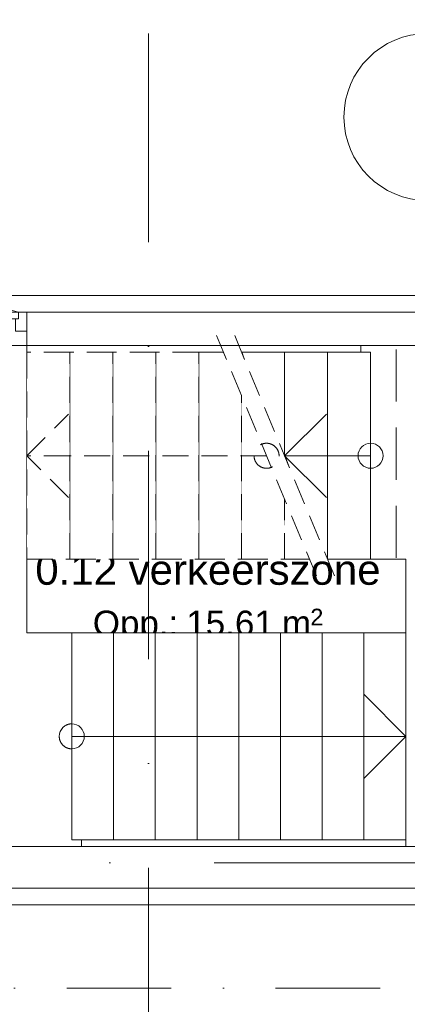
# Model space of a CAD drawing. Header units: millimetres. Extents: x -54205 to 99702, y -35458 to 70878.
# Tile 79 of 226: x 13628 to 15950, y 12049 to 17949. Entities that reach past the tile are written whole.
import ezdxf
from ezdxf.enums import TextEntityAlignment as Align

# ---------------------------------------------------------------- set-up
doc = ezdxf.new("R2010")
doc.units = ezdxf.units.MM
doc.header["$MEASUREMENT"] = 0
for name, pattern in [('streep-punt', [2500, 1250, -625, 0, -625]), ('streep-punt fijn', [1251.000023, 626.000023, -312.5, 0, -312.5]), ('streeplijn', [468.700004, 312.5, -156.200004]), ('streeplijn fijn', [234.119993, 155.999994, -78.119999]), ('Wipeout_Contour', [1000, 0, -1000])]:
    doc.linetypes.add(name, pattern=pattern)
for name, color, linetype in [('21_1 C Buitenwanden', 7, 'Continuous'), ('22 C Binnenwanden', 7, 'Continuous'), ('22 C Binnenwanden Deuren', 7, 'Continuous'), ('23 Vloeren', 7, 'Continuous'), ('24 Trappen', 7, 'Continuous'), ('24 Trappen Afdek-arcering', 7, 'Continuous'), ('Maatvoering 1_ 100', 7, 'Continuous'), ('Maatvoering 1_ 100 2D arcering', 7, 'Continuous'), ('Markers - doorsneden', 7, 'Continuous'), ('New_65 WBDBO', 7, 'Continuous'), ('New_Maatvoering 1_ 100', 7, 'Continuous'), ('New_Maatvoering 1_ 100 2D arcering', 7, 'Continuous'), ('New_Ruimtefuncties', 7, 'Continuous'), ('New_Ruimtefuncties Zone omranding', 7, 'Continuous'), ('New_Ruimtefuncties Zone tekst', 7, 'Continuous'), ('Stramien', 7, 'Continuous')]:
    doc.layers.add(name, color=color, linetype=linetype)
doc.styles.add('GENERATED_STYLE_1', font='arial.ttf')
doc.styles.add('GENERATED_STYLE_2', font='arial.ttf')
doc.linetypes.add('BRA - WBDBO  60', pattern='A,0,[1,DO.110 Begane grond1.Shx,S=27.777778,R=0,X=0,Y=-1.22125e-15],-3500,0', length=3500)
doc.dimstyles.new('GENERATED_STYLE__2', dxfattribs={"dimtxt": 250, "dimasz": 142.5, "dimexe": 0.18, "dimexo": 0.0625, "dimgap": 0, "dimtad": 1, "dimtih": 1, "dimtoh": 1, "dimdec": 0, "dimzin": 0, "dimdsep": 46, "dimtxsty": 'GENERATED_STYLE_2', "dimblk": 'ARROWHEAD_11', "dimblk1": 'ARROWHEAD_11', "dimblk2": 'ARROWHEAD_11', "dimcen": 0.09, "dimse1": 1, "dimse2": 1, "dimclrd": 1, "dimclre": 1, "dimclrt": 2, "dimadec": 1, "dimazin": 0, "dimtfac": 1, "dimtdec": 4, "dimtmove": 0, "dimatfit": 3, "dimfxl": 1, "dimtolj": 1, "dimtzin": 0, "dimarcsym": 0})
doc.dimstyles.new('GENERATED_STYLE__5', dxfattribs={"dimtxt": 250, "dimasz": 142.5, "dimexe": 0.18, "dimexo": 0.0625, "dimgap": 0, "dimtad": 1, "dimdec": 0, "dimzin": 0, "dimdsep": 46, "dimtxsty": 'GENERATED_STYLE_2', "dimblk": 'ARROWHEAD_11', "dimblk1": 'ARROWHEAD_11', "dimblk2": 'ARROWHEAD_11', "dimcen": 0.09, "dimse1": 1, "dimse2": 1, "dimclrd": 1, "dimclre": 1, "dimclrt": 2, "dimadec": 1, "dimazin": 0, "dimtfac": 1, "dimtdec": 4, "dimtmove": 0, "dimatfit": 3, "dimfxl": 1, "dimtolj": 1, "dimtzin": 0, "dimarcsym": 0})
doc.dimstyles.new('GENERATED_STYLE__6', dxfattribs={"dimtxt": 179.999995, "dimasz": 142.5, "dimexe": 0.18, "dimexo": 0.0625, "dimgap": 0, "dimtad": 1, "dimdec": 0, "dimzin": 0, "dimdsep": 46, "dimtxsty": 'GENERATED_STYLE_1', "dimblk": 'ARROWHEAD_11', "dimblk1": 'ARROWHEAD_11', "dimblk2": 'ARROWHEAD_11', "dimcen": 0.09, "dimse1": 1, "dimse2": 1, "dimclrd": 1, "dimclre": 1, "dimclrt": 2, "dimadec": 1, "dimazin": 0, "dimtfac": 1, "dimtdec": 4, "dimtmove": 0, "dimatfit": 3, "dimfxl": 1, "dimtolj": 1, "dimtzin": 0, "dimarcsym": 0})
doc.dimstyles.new('GENERATED_STYLE__8', dxfattribs={"dimtxt": 179.999995, "dimasz": 142.5, "dimexe": 0.18, "dimexo": 0.0625, "dimgap": 0, "dimtad": 1, "dimdec": 0, "dimzin": 0, "dimdsep": 46, "dimtxsty": 'GENERATED_STYLE_1', "dimblk": 'ARROWHEAD_11', "dimblk1": 'ARROWHEAD_11', "dimblk2": 'ARROWHEAD_11', "dimcen": 0.09, "dimse1": 1, "dimse2": 1, "dimclrd": 1, "dimclre": 1, "dimclrt": 2, "dimadec": 1, "dimazin": 0, "dimtfac": 1, "dimtdec": 4, "dimtmove": 2, "dimatfit": 3, "dimfxl": 1, "dimtolj": 1, "dimtzin": 0, "dimarcsym": 0})

# ---------------------------------------------------------------- blocks, each defined once
blk = doc.blocks.new('Slab_3_1', base_point=(-770.1, 20015.8))
at = {"layer": '23 Vloeren', "color": 255, "linetype": 'streeplijn', "lineweight": 0, "flags": 128}
blk.add_lwpolyline([(12155.5, 15995.9), (15882.4, 15995.9), (15882.4, 14714.9), (15940.5, 14714.9), (15940.5, 12994.6), (12155.5, 12994.6)], close=True, dxfattribs=at)
blk = doc.blocks.new('verkeerszone_0.12_30_1', base_point=(14755.5, 14495.3))
at = {"layer": 'New_Ruimtefuncties Zone tekst', "color": 2, "lineweight": 0}
for tag, height, style, p in [('DUMMY_941', 180, 'GENERATED_STYLE_2', (15819.1, 14784)), ('perimeterCode', 150, 'GENERATED_STYLE_1', (14065.6, 14407.9)), ('ROOM_AREA', 150, 'GENERATED_STYLE_1', (14625.9, 14407.9)), ('DUMMY_942', 150, 'GENERATED_STYLE_1', (15140.6, 14407.9)), ('DUMMY_943', 100, 'GENERATED_STYLE_1', (15369.2, 14419.4))]:
    blk.add_attdef(tag, text='', height=height, dxfattribs=dict(at, style=style)).set_placement(p, align=Align.TOP_LEFT)
at = {"layer": 'New_Ruimtefuncties Zone tekst', "color": 2, "lineweight": 0, "style": 'GENERATED_STYLE_2'}
blk.add_attdef('ROOM_NUMBER', text='', height=180, dxfattribs=at).set_placement((14755.5, 14742.9), align=Align.TOP_CENTER)
blk = doc.blocks.new('Slab_7_1', base_point=(15940.5, 12994.6))
at = {"layer": '23 Vloeren', "color": 1, "linetype": 'Continuous', "lineweight": 0, "flags": 128}
blk.add_lwpolyline([(15940.5, 12994.6), (17355.5, 12994.6), (17355.5, 15995.9), (15671.7, 15995.9), (15671.7, 14715.9), (15940.5, 14715.9)], close=True, dxfattribs=at)
blk = doc.blocks.new('Slab_8_1', base_point=(12155.5, 12994.6))
at = {"layer": '23 Vloeren', "color": 1, "linetype": 'Continuous', "lineweight": 0, "flags": 128}
blk.add_lwpolyline([(12155.5, 12994.6), (13997.7, 12994.6), (13997.7, 14274.6), (13670.5, 14274.6), (13670.5, 15995.9), (12155.5, 15995.9)], close=True, dxfattribs=at)
blk = doc.blocks.new('Stair_7_1')
at = {"color": 254, "linetype": 'Wipeout_Contour', "lineweight": 0, "ltscale": 87524.623732}
blk.add_wipeout([(15472.3, 15955.9), (15472.3, 14715.9), (15729.7, 14715.9), (15729.7, 15955.9)], dxfattribs=at).dxf.layer = '24 Trappen Afdek-arcering'
at = {"layer": '24 Trappen', "color": 1, "linetype": 'Continuous', "lineweight": 0}
for p, q in [((15729.7, 15955.9), (15472.3, 15955.9)), ((15472.3, 14715.9), (15729.7, 14715.9))]:
    blk.add_line(p, q, dxfattribs=at)
at = {"layer": '24 Trappen', "color": 9, "linetype": 'Continuous', "lineweight": 0}
for p, q in [((15472.3, 15955.9), (15472.3, 14715.9)), ((15729.7, 14715.9), (15729.7, 15955.9))]:
    blk.add_line(p, q, dxfattribs=at)
for start, end in [(0, 180), (180, 0)]:
    blk.add_arc((15729.7, 15335.9), 75, start, end, dxfattribs=at)
at = {"color": 254, "linetype": 'Wipeout_Contour', "lineweight": 0, "ltscale": 87229.248651}
blk.add_wipeout([(15214.9, 15955.9), (15214.9, 15335.9), (15472.3, 14715.9), (15472.3, 15955.9)], dxfattribs=at).dxf.layer = '24 Trappen Afdek-arcering'
at = {"layer": '24 Trappen', "color": 1, "linetype": 'Continuous', "lineweight": 0}
blk.add_line((15472.3, 15955.9), (15214.9, 15955.9), dxfattribs=at)
at = {"layer": '24 Trappen', "color": 9, "linetype": 'Continuous', "lineweight": 0}
for p, q in [((15214.9, 15955.9), (15214.9, 15335.9)), ((15472.3, 14715.9), (15472.3, 15955.9)), ((15729.7, 15335.9), (15472.3, 15335.9))]:
    blk.add_line(p, q, dxfattribs=at)
at = {"color": 254, "linetype": 'Wipeout_Contour', "lineweight": 0, "ltscale": 63860.404245}
blk.add_wipeout([(15364, 14715.9), (15214.9, 15075.1), (15214.9, 14715.9)], dxfattribs=at).dxf.layer = '24 Trappen Afdek-arcering'
at = {"layer": '24 Trappen', "color": 9, "linetype": 'streeplijn fijn', "lineweight": 0}
for p, q in [((15214.9, 15075.1), (15214.9, 14715.9)), ((15214.9, 14715.9), (15364, 14715.9))]:
    blk.add_line(p, q, dxfattribs=at)
at = {"color": 254, "linetype": 'Wipeout_Contour', "lineweight": 0, "ltscale": 65520.67793}
blk.add_wipeout([(14957.5, 15955.9), (15214.9, 15335.9), (15214.9, 15955.9)], dxfattribs=at).dxf.layer = '24 Trappen Afdek-arcering'
at = {"layer": '24 Trappen', "color": 1, "linetype": 'Continuous', "lineweight": 0}
blk.add_line((15214.9, 15955.9), (14957.5, 15955.9), dxfattribs=at)
at = {"layer": '24 Trappen', "color": 9, "linetype": 'Continuous', "lineweight": 0}
blk.add_line((15214.9, 15335.9), (15214.9, 15955.9), dxfattribs=at)
at = {"color": 254, "linetype": 'Wipeout_Contour', "lineweight": 0, "ltscale": 85249.182749}
blk.add_wipeout([(15214.9, 15075.1), (14957.5, 15695.1), (14957.5, 14715.9), (15214.9, 14715.9)], dxfattribs=at).dxf.layer = '24 Trappen Afdek-arcering'
at = {"layer": '24 Trappen', "color": 9, "linetype": 'streeplijn fijn', "lineweight": 0}
for p, q in [((14957.5, 15695.1), (14957.5, 14715.9)), ((15214.9, 14715.9), (15214.9, 15075.1)), ((14957.5, 14715.9), (15214.9, 14715.9))]:
    blk.add_line(p, q, dxfattribs=at)
at = {"layer": '24 Trappen', "color": 9, "linetype": 'Continuous', "lineweight": 0}
for p, q in [((15214.9, 15335.9), (15464.9, 15585.9)), ((15472.3, 15335.9), (15214.9, 15335.9)), ((15464.9, 15085.9), (15214.9, 15335.9))]:
    blk.add_line(p, q, dxfattribs=at)
at = {"layer": '24 Trappen', "color": 9, "linetype": 'streeplijn fijn', "lineweight": 0}
for start, end in [(0, 180), (180, 0)]:
    blk.add_arc((15106.6, 15335.9), 75, start, end, dxfattribs=at)
at = {"color": 254, "linetype": 'Wipeout_Contour', "lineweight": 0, "ltscale": 106956.155551}
blk.add_wipeout([(14849.2, 15955.9), (14700.1, 15955.9), (14700.1, 14715.9), (14957.5, 14715.9), (14957.5, 15695.1)], dxfattribs=at).dxf.layer = '24 Trappen Afdek-arcering'
at = {"layer": '24 Trappen', "color": 9, "linetype": 'streeplijn fijn', "lineweight": 0}
for p, q in [((15405.5, 14615.9), (14807.7, 16055.9)), ((15513.8, 14615.9), (14916, 16055.9)), ((14849.2, 15955.9), (14700.1, 15955.9)), ((14700.1, 15955.9), (14700.1, 14715.9)), ((14957.5, 14715.9), (14957.5, 15695.1)), ((14700.1, 14715.9), (14957.5, 14715.9))]:
    blk.add_line(p, q, dxfattribs=at)
at = {"color": 254, "linetype": 'Wipeout_Contour', "lineweight": 0, "ltscale": 84636.346149}
blk.add_wipeout([(14442.7, 15955.9), (14442.7, 14715.9), (14700.1, 14715.9), (14700.1, 15955.9)], dxfattribs=at).dxf.layer = '24 Trappen Afdek-arcering'
at = {"layer": '24 Trappen', "color": 9, "linetype": 'streeplijn fijn', "lineweight": 0}
for p, q in [((14700.1, 15955.9), (14442.7, 15955.9)), ((14442.7, 15955.9), (14442.7, 14715.9)), ((14700.1, 14715.9), (14700.1, 15955.9)), ((14442.7, 14715.9), (14700.1, 14715.9))]:
    blk.add_line(p, q, dxfattribs=at)
at = {"color": 254, "linetype": 'Wipeout_Contour', "lineweight": 0, "ltscale": 83930.311798}
blk.add_wipeout([(14185.3, 15955.9), (14185.3, 14715.9), (14442.7, 14715.9), (14442.7, 15955.9)], dxfattribs=at).dxf.layer = '24 Trappen Afdek-arcering'
at = {"layer": '24 Trappen', "color": 9, "linetype": 'streeplijn fijn', "lineweight": 0}
for p, q in [((14442.7, 15955.9), (14185.3, 15955.9)), ((14185.3, 15955.9), (14185.3, 14715.9)), ((14442.7, 14715.9), (14442.7, 15955.9)), ((14185.3, 14715.9), (14442.7, 14715.9))]:
    blk.add_line(p, q, dxfattribs=at)
at = {"color": 254, "linetype": 'Wipeout_Contour', "lineweight": 0, "ltscale": 83231.020206}
blk.add_wipeout([(13927.9, 15955.9), (13927.9, 14715.9), (14185.3, 14715.9), (14185.3, 15955.9)], dxfattribs=at).dxf.layer = '24 Trappen Afdek-arcering'
at = {"layer": '24 Trappen', "color": 9, "linetype": 'streeplijn fijn', "lineweight": 0}
for p, q in [((14185.3, 15955.9), (13927.9, 15955.9)), ((13927.9, 15955.9), (13927.9, 14715.9)), ((14185.3, 14715.9), (14185.3, 15955.9)), ((13927.9, 14715.9), (14185.3, 14715.9))]:
    blk.add_line(p, q, dxfattribs=at)
at = {"color": 254, "linetype": 'Wipeout_Contour', "lineweight": 0, "ltscale": 82538.642798}
blk.add_wipeout([(13670.5, 15955.9), (13670.5, 14715.9), (13927.9, 14715.9), (13927.9, 15955.9)], dxfattribs=at).dxf.layer = '24 Trappen Afdek-arcering'
at = {"layer": '24 Trappen', "color": 9, "linetype": 'streeplijn fijn', "lineweight": 0}
for p, q in [((13927.9, 15955.9), (13670.5, 15955.9)), ((13670.5, 15955.9), (13670.5, 14715.9)), ((13927.9, 14715.9), (13927.9, 15955.9)), ((13670.5, 15335.9), (13920.5, 15585.9)), ((13927.9, 15335.9), (13670.5, 15335.9)), ((13920.5, 15085.9), (13670.5, 15335.9)), ((15106.6, 15335.9), (13927.9, 15335.9)), ((13670.5, 14715.9), (13927.9, 14715.9))]:
    blk.add_line(p, q, dxfattribs=at)
blk = doc.blocks.new('Stair_8_1')
at = {"color": 254, "linetype": 'Wipeout_Contour', "lineweight": 0, "ltscale": 78431.552321}
blk.add_wipeout([(14189.8, 14274.6), (13939.6, 14274.6), (13939.6, 13034.6), (14189.8, 13034.6)], dxfattribs=at).dxf.layer = '24 Trappen Afdek-arcering'
at = {"layer": '24 Trappen', "color": 1, "linetype": 'Continuous', "lineweight": 0}
for p, q in [((14189.8, 14274.6), (13939.6, 14274.6)), ((13939.6, 13034.6), (14189.8, 13034.6))]:
    blk.add_line(p, q, dxfattribs=at)
at = {"layer": '24 Trappen', "color": 9, "linetype": 'Continuous', "lineweight": 0}
for p, q in [((13939.6, 14274.6), (13939.6, 13034.6)), ((14189.8, 13034.6), (14189.8, 14274.6))]:
    blk.add_line(p, q, dxfattribs=at)
for start, end in [(0, 180), (180, 0)]:
    blk.add_arc((13939.6, 13654.6), 75, start, end, dxfattribs=at)
at = {"layer": '24 Trappen', "color": 9, "linetype": 'streeplijn fijn', "lineweight": 0}
for start, end in [(0, 180), (180, 0)]:
    blk.add_arc((13939.6, 13654.6), 75, start, end, dxfattribs=at)
at = {"color": 254, "linetype": 'Wipeout_Contour', "lineweight": 0, "ltscale": 79152.554133}
blk.add_wipeout([(14439.9, 14274.6), (14189.8, 14274.6), (14189.8, 13034.6), (14439.9, 13034.6)], dxfattribs=at).dxf.layer = '24 Trappen Afdek-arcering'
at = {"layer": '24 Trappen', "color": 1, "linetype": 'Continuous', "lineweight": 0}
for p, q in [((14439.9, 14274.6), (14189.8, 14274.6)), ((14189.8, 13034.6), (14439.9, 13034.6))]:
    blk.add_line(p, q, dxfattribs=at)
at = {"layer": '24 Trappen', "color": 9, "linetype": 'Continuous', "lineweight": 0}
for p, q in [((14189.8, 14274.6), (14189.8, 13034.6)), ((14439.9, 13034.6), (14439.9, 14274.6)), ((13939.6, 13654.6), (14189.8, 13654.6))]:
    blk.add_line(p, q, dxfattribs=at)
at = {"layer": '24 Trappen', "color": 9, "linetype": 'streeplijn fijn', "lineweight": 0}
blk.add_line((13939.6, 13654.6), (14189.8, 13654.6), dxfattribs=at)
at = {"color": 254, "linetype": 'Wipeout_Contour', "lineweight": 0, "ltscale": 79879.57173}
blk.add_wipeout([(14690, 14274.6), (14439.9, 14274.6), (14439.9, 13034.6), (14690, 13034.6)], dxfattribs=at).dxf.layer = '24 Trappen Afdek-arcering'
at = {"layer": '24 Trappen', "color": 1, "linetype": 'Continuous', "lineweight": 0}
for p, q in [((14690, 14274.6), (14439.9, 14274.6)), ((14439.9, 13034.6), (14690, 13034.6))]:
    blk.add_line(p, q, dxfattribs=at)
at = {"layer": '24 Trappen', "color": 9, "linetype": 'Continuous', "lineweight": 0}
for p, q in [((14439.9, 14274.6), (14439.9, 13034.6)), ((14690, 13034.6), (14690, 14274.6))]:
    blk.add_line(p, q, dxfattribs=at)
at = {"color": 254, "linetype": 'Wipeout_Contour', "lineweight": 0, "ltscale": 80612.442384}
blk.add_wipeout([(14940.1, 14274.6), (14690, 14274.6), (14690, 13034.6), (14940.1, 13034.6)], dxfattribs=at).dxf.layer = '24 Trappen Afdek-arcering'
at = {"layer": '24 Trappen', "color": 1, "linetype": 'Continuous', "lineweight": 0}
for p, q in [((14940.1, 14274.6), (14690, 14274.6)), ((14690, 13034.6), (14940.1, 13034.6))]:
    blk.add_line(p, q, dxfattribs=at)
at = {"layer": '24 Trappen', "color": 9, "linetype": 'Continuous', "lineweight": 0}
for p, q in [((14690, 14274.6), (14690, 13034.6)), ((14940.1, 13034.6), (14940.1, 14274.6))]:
    blk.add_line(p, q, dxfattribs=at)
at = {"color": 254, "linetype": 'Wipeout_Contour', "lineweight": 0, "ltscale": 81351.007951}
blk.add_wipeout([(15190.2, 14274.6), (14940.1, 14274.6), (14940.1, 13034.6), (15190.2, 13034.6)], dxfattribs=at).dxf.layer = '24 Trappen Afdek-arcering'
at = {"layer": '24 Trappen', "color": 1, "linetype": 'Continuous', "lineweight": 0}
for p, q in [((15190.2, 14274.6), (14940.1, 14274.6)), ((14940.1, 13034.6), (15190.2, 13034.6))]:
    blk.add_line(p, q, dxfattribs=at)
at = {"layer": '24 Trappen', "color": 9, "linetype": 'Continuous', "lineweight": 0}
for p, q in [((14940.1, 14274.6), (14940.1, 13034.6)), ((15190.2, 13034.6), (15190.2, 14274.6))]:
    blk.add_line(p, q, dxfattribs=at)
at = {"color": 254, "linetype": 'Wipeout_Contour', "lineweight": 0, "ltscale": 82095.114775}
blk.add_wipeout([(15440.3, 14274.6), (15190.2, 14274.6), (15190.2, 13034.6), (15440.3, 13034.6)], dxfattribs=at).dxf.layer = '24 Trappen Afdek-arcering'
at = {"layer": '24 Trappen', "color": 1, "linetype": 'Continuous', "lineweight": 0}
for p, q in [((15440.3, 14274.6), (15190.2, 14274.6)), ((15190.2, 13034.6), (15440.3, 13034.6))]:
    blk.add_line(p, q, dxfattribs=at)
at = {"layer": '24 Trappen', "color": 9, "linetype": 'Continuous', "lineweight": 0}
for p, q in [((15190.2, 14274.6), (15190.2, 13034.6)), ((15440.3, 13034.6), (15440.3, 14274.6))]:
    blk.add_line(p, q, dxfattribs=at)
at = {"color": 254, "linetype": 'Wipeout_Contour', "lineweight": 0, "ltscale": 82844.6136}
blk.add_wipeout([(15690.4, 14274.6), (15440.3, 14274.6), (15440.3, 13034.6), (15690.4, 13034.6)], dxfattribs=at).dxf.layer = '24 Trappen Afdek-arcering'
at = {"layer": '24 Trappen', "color": 1, "linetype": 'Continuous', "lineweight": 0}
for p, q in [((15690.4, 14274.6), (15440.3, 14274.6)), ((15440.3, 13034.6), (15690.4, 13034.6))]:
    blk.add_line(p, q, dxfattribs=at)
at = {"layer": '24 Trappen', "color": 9, "linetype": 'Continuous', "lineweight": 0}
for p, q in [((15440.3, 14274.6), (15440.3, 13034.6)), ((15690.4, 13034.6), (15690.4, 14274.6))]:
    blk.add_line(p, q, dxfattribs=at)
at = {"color": 254, "linetype": 'Wipeout_Contour', "lineweight": 0, "ltscale": 83599.359447}
blk.add_wipeout([(15690.4, 14274.6), (15690.4, 13034.6), (15940.5, 13034.6), (15940.5, 14274.6)], dxfattribs=at).dxf.layer = '24 Trappen Afdek-arcering'
at = {"layer": '24 Trappen', "color": 9, "linetype": 'Continuous', "lineweight": 0}
for p, q in [((15690.4, 14274.6), (15690.4, 13034.6)), ((15940.5, 13034.6), (15940.5, 14274.6)), ((15690.5, 13904.6), (15940.5, 13654.6)), ((14189.8, 13654.6), (15690.4, 13654.6)), ((15690.4, 13654.6), (15940.5, 13654.6)), ((15940.5, 13654.6), (15690.5, 13404.6))]:
    blk.add_line(p, q, dxfattribs=at)
at = {"layer": '24 Trappen', "color": 1, "linetype": 'Continuous', "lineweight": 0}
for p, q in [((15940.5, 14274.6), (15690.4, 14274.6)), ((15690.4, 13034.6), (15940.5, 13034.6))]:
    blk.add_line(p, q, dxfattribs=at)
at = {"layer": '24 Trappen', "color": 9, "linetype": 'streeplijn fijn', "lineweight": 0}
for p, q in [((15690.5, 13904.6), (15940.5, 13654.6)), ((14189.8, 13654.6), (15690.4, 13654.6)), ((15690.4, 13654.6), (15940.5, 13654.6)), ((15940.5, 13654.6), (15690.5, 13404.6))]:
    blk.add_line(p, q, dxfattribs=at)
blk = doc.blocks.new('Stair_9_1')
at = {"color": 254, "linetype": 'Wipeout_Contour', "lineweight": 0, "ltscale": 78431.552321}
blk.add_wipeout([(14189.8, 14274.6), (13939.6, 14274.6), (13939.6, 13034.6), (14189.8, 13034.6)], dxfattribs=at).dxf.layer = '24 Trappen Afdek-arcering'
at = {"layer": '24 Trappen', "color": 1, "linetype": 'Continuous', "lineweight": 0}
for p, q in [((14189.8, 14274.6), (13939.6, 14274.6)), ((13939.6, 13034.6), (14189.8, 13034.6))]:
    blk.add_line(p, q, dxfattribs=at)
at = {"layer": '24 Trappen', "color": 9, "linetype": 'Continuous', "lineweight": 0}
for p, q in [((13939.6, 14274.6), (13939.6, 13034.6)), ((14189.8, 13034.6), (14189.8, 14274.6))]:
    blk.add_line(p, q, dxfattribs=at)
for start, end in [(0, 180), (180, 0)]:
    blk.add_arc((13939.6, 13654.6), 75, start, end, dxfattribs=at)
at = {"color": 254, "linetype": 'Wipeout_Contour', "lineweight": 0, "ltscale": 79152.554133}
blk.add_wipeout([(14439.9, 14274.6), (14189.8, 14274.6), (14189.8, 13034.6), (14439.9, 13034.6)], dxfattribs=at).dxf.layer = '24 Trappen Afdek-arcering'
at = {"layer": '24 Trappen', "color": 1, "linetype": 'Continuous', "lineweight": 0}
for p, q in [((14439.9, 14274.6), (14189.8, 14274.6)), ((14189.8, 13034.6), (14439.9, 13034.6))]:
    blk.add_line(p, q, dxfattribs=at)
at = {"layer": '24 Trappen', "color": 9, "linetype": 'Continuous', "lineweight": 0}
for p, q in [((14189.8, 14274.6), (14189.8, 13034.6)), ((14439.9, 13034.6), (14439.9, 14274.6)), ((13939.6, 13654.6), (14189.8, 13654.6))]:
    blk.add_line(p, q, dxfattribs=at)
at = {"color": 254, "linetype": 'Wipeout_Contour', "lineweight": 0, "ltscale": 79879.57173}
blk.add_wipeout([(14690, 14274.6), (14439.9, 14274.6), (14439.9, 13034.6), (14690, 13034.6)], dxfattribs=at).dxf.layer = '24 Trappen Afdek-arcering'
at = {"layer": '24 Trappen', "color": 1, "linetype": 'Continuous', "lineweight": 0}
for p, q in [((14690, 14274.6), (14439.9, 14274.6)), ((14439.9, 13034.6), (14690, 13034.6))]:
    blk.add_line(p, q, dxfattribs=at)
at = {"layer": '24 Trappen', "color": 9, "linetype": 'Continuous', "lineweight": 0}
for p, q in [((14439.9, 14274.6), (14439.9, 13034.6)), ((14690, 13034.6), (14690, 14274.6))]:
    blk.add_line(p, q, dxfattribs=at)
at = {"color": 254, "linetype": 'Wipeout_Contour', "lineweight": 0, "ltscale": 80612.442384}
blk.add_wipeout([(14940.1, 14274.6), (14690, 14274.6), (14690, 13034.6), (14940.1, 13034.6)], dxfattribs=at).dxf.layer = '24 Trappen Afdek-arcering'
at = {"layer": '24 Trappen', "color": 1, "linetype": 'Continuous', "lineweight": 0}
for p, q in [((14940.1, 14274.6), (14690, 14274.6)), ((14690, 13034.6), (14940.1, 13034.6))]:
    blk.add_line(p, q, dxfattribs=at)
at = {"layer": '24 Trappen', "color": 9, "linetype": 'Continuous', "lineweight": 0}
for p, q in [((14690, 14274.6), (14690, 13034.6)), ((14940.1, 13034.6), (14940.1, 14274.6))]:
    blk.add_line(p, q, dxfattribs=at)
at = {"color": 254, "linetype": 'Wipeout_Contour', "lineweight": 0, "ltscale": 81351.007951}
blk.add_wipeout([(15190.2, 14274.6), (14940.1, 14274.6), (14940.1, 13034.6), (15190.2, 13034.6)], dxfattribs=at).dxf.layer = '24 Trappen Afdek-arcering'
at = {"layer": '24 Trappen', "color": 1, "linetype": 'Continuous', "lineweight": 0}
for p, q in [((15190.2, 14274.6), (14940.1, 14274.6)), ((14940.1, 13034.6), (15190.2, 13034.6))]:
    blk.add_line(p, q, dxfattribs=at)
at = {"layer": '24 Trappen', "color": 9, "linetype": 'Continuous', "lineweight": 0}
for p, q in [((14940.1, 14274.6), (14940.1, 13034.6)), ((15190.2, 13034.6), (15190.2, 14274.6))]:
    blk.add_line(p, q, dxfattribs=at)
at = {"color": 254, "linetype": 'Wipeout_Contour', "lineweight": 0, "ltscale": 82095.114775}
blk.add_wipeout([(15440.3, 14274.6), (15190.2, 14274.6), (15190.2, 13034.6), (15440.3, 13034.6)], dxfattribs=at).dxf.layer = '24 Trappen Afdek-arcering'
at = {"layer": '24 Trappen', "color": 1, "linetype": 'Continuous', "lineweight": 0}
for p, q in [((15440.3, 14274.6), (15190.2, 14274.6)), ((15190.2, 13034.6), (15440.3, 13034.6))]:
    blk.add_line(p, q, dxfattribs=at)
at = {"layer": '24 Trappen', "color": 9, "linetype": 'Continuous', "lineweight": 0}
for p, q in [((15190.2, 14274.6), (15190.2, 13034.6)), ((15440.3, 13034.6), (15440.3, 14274.6))]:
    blk.add_line(p, q, dxfattribs=at)
at = {"color": 254, "linetype": 'Wipeout_Contour', "lineweight": 0, "ltscale": 82844.6136}
blk.add_wipeout([(15690.4, 14274.6), (15440.3, 14274.6), (15440.3, 13034.6), (15690.4, 13034.6)], dxfattribs=at).dxf.layer = '24 Trappen Afdek-arcering'
at = {"layer": '24 Trappen', "color": 1, "linetype": 'Continuous', "lineweight": 0}
for p, q in [((15690.4, 14274.6), (15440.3, 14274.6)), ((15440.3, 13034.6), (15690.4, 13034.6))]:
    blk.add_line(p, q, dxfattribs=at)
at = {"layer": '24 Trappen', "color": 9, "linetype": 'Continuous', "lineweight": 0}
for p, q in [((15440.3, 14274.6), (15440.3, 13034.6)), ((15690.4, 13034.6), (15690.4, 14274.6))]:
    blk.add_line(p, q, dxfattribs=at)
at = {"color": 254, "linetype": 'Wipeout_Contour', "lineweight": 0, "ltscale": 83599.359447}
blk.add_wipeout([(15690.4, 14274.6), (15690.4, 13034.6), (15940.5, 13034.6), (15940.5, 14274.6)], dxfattribs=at).dxf.layer = '24 Trappen Afdek-arcering'
at = {"layer": '24 Trappen', "color": 9, "linetype": 'Continuous', "lineweight": 0}
for p, q in [((15690.4, 14274.6), (15690.4, 13034.6)), ((15940.5, 13034.6), (15940.5, 14274.6)), ((15690.5, 13904.6), (15940.5, 13654.6)), ((14189.8, 13654.6), (15690.4, 13654.6)), ((15690.4, 13654.6), (15940.5, 13654.6)), ((15940.5, 13654.6), (15690.5, 13404.6))]:
    blk.add_line(p, q, dxfattribs=at)
at = {"layer": '24 Trappen', "color": 1, "linetype": 'Continuous', "lineweight": 0}
for p, q in [((15940.5, 14274.6), (15690.4, 14274.6)), ((15690.4, 13034.6), (15940.5, 13034.6))]:
    blk.add_line(p, q, dxfattribs=at)
blk = doc.blocks.new('Wall_16_1', base_point=(17555.5, 12744.6))
at = {"layer": '21_1 C Buitenwanden', "color": 1, "linetype": 'Continuous', "lineweight": 0, "flags": 128}
for points in [[(17555.5, 12994.6), (12155.5, 12994.6)], [(17555.5, 12944.6), (17555.5, 12994.6)], [(11905.5, 12744.6), (17555.5, 12744.6)]]:
    blk.add_lwpolyline(points, dxfattribs=at)
at = {"layer": '22 C Binnenwanden', "color": 1, "linetype": 'Continuous', "lineweight": 0, "flags": 128}
blk.add_lwpolyline([(11905.5, 12744.6), (11905.5, 12994.6)], dxfattribs=at)
blk = doc.blocks.new('D2 27')
at = {"layer": '22 C Binnenwanden Deuren', "color": 1, "linetype": 'Continuous', "lineweight": 0}
for p, q in [((-607.5, 0), (-20.7, 157.2)), ((607.5, 0), (20.7, 157.2)), ((-607.5, 0), (-657.5, 0)), ((-657.5, 0), (-657.5, -114)), ((-657.5, 0), (-657.5, -114)), ((-657.5, 0), (-657.5, -114)), ((-607.5, -40), (-607.5, 0)), ((0, 0), (-607.5, 0)), ((-607.5, 0), (-607.5, -40)), ((0, 0), (607.5, 0)), ((0, -40), (0, 0)), ((0, -40), (0, 0)), ((657.5, 0), (607.5, 0)), ((607.5, 0), (607.5, -40)), ((607.5, 0), (607.5, -40)), ((657.5, -114), (657.5, 0)), ((657.5, 0), (657.5, -114)), ((657.5, 0), (657.5, -114)), ((-590.5, -40), (-607.5, -40)), ((-607.5, -40), (0, -40)), ((-590.5, -114), (-590.5, -40)), ((607.5, -40), (0, -40)), ((607.5, -40), (590.5, -40)), ((590.5, -40), (590.5, -114)), ((-657.5, -114), (-590.5, -114)), ((-657.5, -114), (-657.5, -200)), ((590.5, -114), (657.5, -114)), ((657.5, -114), (657.5, -200))]:
    blk.add_line(p, q, dxfattribs=at)
for centre, start, end in [((-607.5, 0), 0, 15), ((607.5, 0), 165, 180)]:
    blk.add_arc(centre, 607.5, start, end, dxfattribs=at)
blk = doc.blocks.new('Wall_17_1', base_point=(17355.5, 15995.9))
at = {"layer": '22 C Binnenwanden', "color": 1, "linetype": 'Continuous', "lineweight": 0}
for p, q in [((12355.5, 16195.9), (12355.5, 16081.9)), ((13670.5, 16195.9), (13670.5, 16081.9)), ((12355.5, 16081.9), (12355.5, 15995.9)), ((13670.5, 16081.9), (13670.5, 15995.9))]:
    blk.add_line(p, q, dxfattribs=at)
at = {"layer": '22 C Binnenwanden', "color": 1, "linetype": 'Continuous', "lineweight": 0, "flags": 128}
for points in [[(12355.5, 16195.9), (12155.5, 16195.9)], [(17555.5, 16195.9), (13670.5, 16195.9)], [(17555.5, 16195.9), (17555.5, 15995.9)], [(12155.5, 15995.9), (12355.5, 15995.9)], [(13670.5, 15995.9), (17355.5, 15995.9)]]:
    blk.add_lwpolyline(points, dxfattribs=at)
at = {"layer": '22 C Binnenwanden Deuren', "color": 1, "linetype": 'Continuous', "lineweight": 0, "xscale": -1, "zscale": 1000}
blk.add_blockref('D2 27', (13013, 16195.9), dxfattribs=at)
blk = doc.blocks.new('Standard grid marker')
at = {"layer": 'Stramien', "color": 1, "linetype": 'streep-punt', "lineweight": 0}
blk.add_line((1000, 0), (61400.2, 0), dxfattribs=at)
at = {"layer": 'Stramien', "color": 2, "lineweight": 0, "style": 'GENERATED_STYLE_1'}
for tag, p in [('AC_MarkerText_1_0', (-245, -80)), ('AC_MarkerText_1_1', (63155.2, -80))]:
    blk.add_attdef(tag, text='', height=350, rotation=270, dxfattribs=at).set_placement(p, align=Align.TOP_CENTER)
blk = doc.blocks.new('Standard grid marker_2')
at = {"layer": 'Stramien', "color": 1, "linetype": 'streep-punt', "lineweight": 0}
blk.add_line((1000, 0), (37608.9, 0), dxfattribs=at)
at = {"layer": 'Stramien', "color": 2, "lineweight": 0, "style": 'GENERATED_STYLE_1'}
blk.add_attdef('AC_MarkerText_1', text='', height=350, dxfattribs=at).set_placement((-500, 175), align=Align.TOP_CENTER)
blk = doc.blocks.new('Standard grid marker_4')
at = {"layer": 'Stramien', "color": 2, "linetype": 'Continuous', "lineweight": 0, "flags": 128}
blk.add_lwpolyline([(0, 0, 1), (-1000, 0, 1)], format="xyb", close=True, dxfattribs=at)
at = {"layer": 'Stramien', "color": 2, "lineweight": 0, "style": 'GENERATED_STYLE_1'}
blk.add_attdef('AC_MarkerText_1', text='', height=350, dxfattribs=at).set_placement((-500, 175), align=Align.TOP_CENTER)
blk = doc.blocks.new('*D1133')
at = {"layer": 'Maatvoering 1_ 100 2D arcering', "linetype": 'Continuous', "lineweight": 0}
for points in [[(64027.5, 56125.9), (64030.4, 56111.6), (64038.5, 56099.4), (64050.6, 56091.3), (64065, 56088.4), (64079.4, 56091.3), (64091.5, 56099.4), (64099.6, 56111.6), (64102.5, 56125.9), (64099.6, 56140.3), (64091.5, 56152.4), (64079.4, 56160.6), (64065, 56163.4), (64050.6, 56160.6), (64038.5, 56152.4), (64030.4, 56140.3)], [(64027.5, 3115.7), (64030.4, 3101.3), (64038.5, 3089.2), (64050.6, 3081), (64065, 3078.2), (64079.4, 3081), (64091.5, 3089.2), (64099.6, 3101.3), (64102.5, 3115.7), (64099.6, 3130), (64091.5, 3142.2), (64079.4, 3150.3), (64065, 3153.2), (64050.6, 3150.3), (64038.5, 3142.2), (64030.4, 3130)]]:
    blk.add_hatch(color=1, dxfattribs=at).paths.add_polyline_path(points)
at = {"layer": 'Maatvoering 1_ 100', "color": 1, "linetype": 'Continuous', "lineweight": 0}
for p, q in [((64065, 56163.4), (64065, 56200.9)), ((64027.5, 56125.9), (63924.4, 56125.9)), ((64205.6, 56125.9), (64102.5, 56125.9)), ((64065, 3153.2), (64065, 56088.4)), ((64027.5, 3115.7), (63924.4, 3115.7)), ((64065, 3040.7), (64065, 3078.2)), ((64205.6, 3115.7), (64102.5, 3115.7))]:
    blk.add_line(p, q, dxfattribs=at)
for centre in [(64065, 56125.9), (64065, 3115.7)]:
    blk.add_circle(centre, 37.5, dxfattribs=at)
at = {"layer": 'Maatvoering 1_ 100', "color": 2, "lineweight": 0, "insert": (64015, 29096.5), "char_height": 250, "attachment_point": 7, "rotation": 90, "style": 'GENERATED_STYLE_2'}
blk.add_mtext('\\A1;{\\pql;\\fArial|b1|i0|c0|p0;\\W1.000000;53.010}', dxfattribs=at)
blk = doc.blocks.new('ARROWHEAD_11')
at = {"color": 0, "linetype": 'Continuous', "lineweight": 0}
blk.add_line((0, 0), (-1, 0), dxfattribs=at)
at = {"color": 0, "linetype": 'Continuous', "lineweight": 0, "const_width": 0.25, "flags": 128}
blk.add_lwpolyline([(-0.125, 0, 1), (0.125, 0, 1)], format="xyb", close=True, dxfattribs=at)
blk = doc.blocks.new('*D1156')
at = {"layer": 'Maatvoering 1_ 100 2D arcering', "linetype": 'Continuous', "lineweight": 0}
for points in [[(-1137.5, 60015.9), (-1134.7, 60001.6), (-1126.6, 59989.4), (-1114.4, 59981.3), (-1100, 59978.4), (-1085.7, 59981.3), (-1073.5, 59989.4), (-1065.4, 60001.6), (-1062.5, 60015.9), (-1065.4, 60030.3), (-1073.5, 60042.4), (-1085.7, 60050.6), (-1100, 60053.4), (-1114.4, 60050.6), (-1126.6, 60042.4), (-1134.7, 60030.3)], [(57892.5, 60015.9), (57895.4, 60001.6), (57903.5, 59989.4), (57915.6, 59981.3), (57930, 59978.4), (57944.4, 59981.3), (57956.5, 59989.4), (57964.6, 60001.6), (57967.5, 60015.9), (57964.6, 60030.3), (57956.5, 60042.4), (57944.4, 60050.6), (57930, 60053.4), (57915.6, 60050.6), (57903.5, 60042.4), (57895.4, 60030.3)]]:
    blk.add_hatch(color=1, dxfattribs=at).paths.add_polyline_path(points)
at = {"layer": 'Maatvoering 1_ 100', "color": 1, "linetype": 'Continuous', "lineweight": 0}
for p, q in [((57930, 60053.4), (57930, 60156.5)), ((-1062.5, 60015.9), (57892.5, 60015.9)), ((57967.5, 60015.9), (58005, 60015.9)), ((57930, 59875.3), (57930, 59978.4))]:
    blk.add_line(p, q, dxfattribs=at)
blk.add_circle((57930, 60015.9), 37.5, dxfattribs=at)
at = {"layer": 'Maatvoering 1_ 100', "color": 2, "lineweight": 0, "insert": (27890.6, 60065.9), "char_height": 250, "attachment_point": 7, "style": 'GENERATED_STYLE_2'}
blk.add_mtext('\\A1;{\\pql;\\fArial|b1|i0|c0|p0;\\W1.000000;59.030}', dxfattribs=at)
blk = doc.blocks.new('*D1203')
at = {"layer": 'Maatvoering 1_ 100 2D arcering', "linetype": 'Continuous', "lineweight": 0}
for points in [[(-4387.5, 56125.9), (-4384.6, 56111.6), (-4376.5, 56099.4), (-4364.4, 56091.3), (-4350, 56088.4), (-4335.6, 56091.3), (-4323.5, 56099.4), (-4315.4, 56111.6), (-4312.5, 56125.9), (-4315.4, 56140.3), (-4323.5, 56152.4), (-4335.6, 56160.6), (-4350, 56163.4), (-4364.4, 56160.6), (-4376.5, 56152.4), (-4384.6, 56140.3)], [(-4387.5, 3115.7), (-4384.6, 3101.3), (-4376.5, 3089.2), (-4364.4, 3081), (-4350, 3078.2), (-4335.6, 3081), (-4323.5, 3089.2), (-4315.4, 3101.3), (-4312.5, 3115.7), (-4315.4, 3130), (-4323.5, 3142.2), (-4335.6, 3150.3), (-4350, 3153.2), (-4364.4, 3150.3), (-4376.5, 3142.2), (-4384.6, 3130)]]:
    blk.add_hatch(color=1, dxfattribs=at).paths.add_polyline_path(points)
at = {"layer": 'Maatvoering 1_ 100', "color": 1, "linetype": 'Continuous', "lineweight": 0}
for p, q in [((-4350, 56163.4), (-4350, 56200.9)), ((-4387.5, 56125.9), (-4490.6, 56125.9)), ((-4209.4, 56125.9), (-4312.5, 56125.9)), ((-4350, 3153.2), (-4350, 56088.4)), ((-4387.5, 3115.7), (-4490.6, 3115.7)), ((-4350, 3040.7), (-4350, 3078.2)), ((-4209.4, 3115.7), (-4312.5, 3115.7))]:
    blk.add_line(p, q, dxfattribs=at)
for centre in [(-4350, 56125.9), (-4350, 3115.7)]:
    blk.add_circle(centre, 37.5, dxfattribs=at)
at = {"layer": 'Maatvoering 1_ 100', "color": 2, "lineweight": 0, "insert": (-4400, 29096.5), "char_height": 250, "attachment_point": 7, "rotation": 90, "style": 'GENERATED_STYLE_2'}
blk.add_mtext('\\A1;{\\pql;\\fArial|b1|i0|c0|p0;\\W1.000000;53.010}', dxfattribs=at)
blk = doc.blocks.new('Cutting Plane_1_1', base_point=(-53800, 12145.9))
at = {"layer": 'Markers - doorsneden', "color": 9, "linetype": 'streep-punt fijn', "lineweight": 0}
blk.add_line((-53650, 12145.9), (60665, 12145.9), dxfattribs=at)
blk = doc.blocks.new('*D1477')
at = {"layer": 'New_Maatvoering 1_ 100 2D arcering', "linetype": 'Continuous', "lineweight": 0}
for points in [[(-3387.5, 20325.9), (-3384.6, 20311.6), (-3376.5, 20299.4), (-3364.4, 20291.3), (-3350, 20288.4), (-3335.6, 20291.3), (-3323.5, 20299.4), (-3315.4, 20311.6), (-3312.5, 20325.9), (-3315.4, 20340.3), (-3323.5, 20352.4), (-3335.6, 20360.6), (-3350, 20363.4), (-3364.4, 20360.6), (-3376.5, 20352.4), (-3384.6, 20340.3)], [(-3387.5, 4931.8), (-3384.6, 4917.4), (-3376.5, 4905.3), (-3364.4, 4897.2), (-3350, 4894.3), (-3335.6, 4897.2), (-3323.5, 4905.3), (-3315.4, 4917.4), (-3312.5, 4931.8), (-3315.4, 4946.1), (-3323.5, 4958.3), (-3335.6, 4966.4), (-3350, 4969.3), (-3364.4, 4966.4), (-3376.5, 4958.3), (-3384.6, 4946.1)]]:
    blk.add_hatch(color=1, dxfattribs=at).paths.add_polyline_path(points)
at = {"layer": 'New_Maatvoering 1_ 100', "color": 1, "linetype": 'Continuous', "lineweight": 0}
for p, q in [((-3387.5, 20325.9), (-3490.6, 20325.9)), ((-3209.4, 20325.9), (-3312.5, 20325.9)), ((-3350, 4969.3), (-3350, 20288.4)), ((-3387.5, 4931.8), (-3490.6, 4931.8)), ((-3209.4, 4931.8), (-3312.5, 4931.8))]:
    blk.add_line(p, q, dxfattribs=at)
for centre in [(-3350, 20325.9), (-3350, 4931.8)]:
    blk.add_circle(centre, 37.5, dxfattribs=at)
at = {"layer": 'New_Maatvoering 1_ 100', "color": 2, "lineweight": 0, "insert": (-3386, 12251.3), "char_height": 180, "attachment_point": 7, "rotation": 90, "style": 'GENERATED_STYLE_1'}
blk.add_mtext('\\A1;{\\pql;\\fArial|b0|i0|c0|p0;\\W1.000000;15.394}', dxfattribs=at)
blk = doc.blocks.new('*D1520')
at = {"layer": 'New_Maatvoering 1_ 100 2D arcering', "linetype": 'Continuous', "lineweight": 0}
for points in [[(16678.4, 12744.6), (16681.2, 12730.3), (16689.3, 12718.1), (16701.5, 12710), (16715.9, 12707.1), (16730.2, 12710), (16742.4, 12718.1), (16750.5, 12730.3), (16753.4, 12744.6), (16750.5, 12759), (16742.4, 12771.1), (16730.2, 12779.3), (16715.9, 12782.1), (16701.5, 12779.3), (16689.3, 12771.1), (16681.2, 12759)], [(16678.4, 10905.9), (16681.2, 10891.6), (16689.3, 10879.4), (16701.5, 10871.3), (16715.9, 10868.4), (16730.2, 10871.3), (16742.4, 10879.4), (16750.5, 10891.6), (16753.4, 10905.9), (16750.5, 10920.3), (16742.4, 10932.4), (16730.2, 10940.6), (16715.9, 10943.4), (16701.5, 10940.6), (16689.3, 10932.4), (16681.2, 10920.3)]]:
    blk.add_hatch(color=1, dxfattribs=at).paths.add_polyline_path(points)
at = {"layer": 'New_Maatvoering 1_ 100', "color": 1, "linetype": 'Continuous', "lineweight": 0}
for p, q in [((16715.9, 12782.1), (16715.9, 12819.6)), ((16678.4, 12744.6), (16575.2, 12744.6)), ((16856.5, 12744.6), (16753.4, 12744.6)), ((16715.9, 10943.4), (16715.9, 12707.1)), ((16678.4, 10905.9), (16575.2, 10905.9)), ((16856.5, 10905.9), (16753.4, 10905.9))]:
    blk.add_line(p, q, dxfattribs=at)
for centre in [(16715.9, 12744.6), (16715.9, 10905.9)]:
    blk.add_circle(centre, 37.5, dxfattribs=at)
at = {"layer": 'New_Maatvoering 1_ 100', "color": 2, "lineweight": 0, "insert": (16679.9, 11114.3), "char_height": 180, "attachment_point": 7, "rotation": 90, "style": 'GENERATED_STYLE_1'}
blk.add_mtext('\\A1;{\\pql;\\fArial|b0|i0|c0|p0;\\W1.000000;1.839}', dxfattribs=at)

msp = doc.modelspace()

# ---------------------------------------------------------------- linework, layer by layer
at = {"layer": 'New_Ruimtefuncties Zone omranding', "color": 45, "linetype": 'Continuous', "lineweight": 0, "true_color": 0xb88347, "flags": 128}
for points in [[(-770, 20015.8), (-770, 13020.9), (3481.1, 13020.9), (3481.1, 17765.8), (12155.5, 17765.8), (12155.5, 16195.9), (14350, 16195.9), (17555.5, 16195.9), (20041, 16195.9), (20041, 17924.8), (20260, 17924.8), (20260, 20015.9), (17037.8, 20015.9), (17037.8, 20015.8)], [(17037.8, 15995.9), (12155.5, 15995.9), (12155.5, 12994.6), (17355.5, 12994.6), (17355.5, 15995.9)]]:
    msp.add_lwpolyline(points, close=True, dxfattribs=at)
at = {"layer": 'New_Ruimtefuncties Zone omranding', "color": 240, "linetype": 'Continuous', "lineweight": 0, "true_color": 0xfd1e4a, "flags": 128}
msp.add_lwpolyline([(30224.2, 15440.9), (29929.2, 15440.9), (29929.2, 17103.4), (29556, 17103.4), (29016, 17103.4), (28196, 17103.4), (28196, 17628.4), (24003, 17628.4), (24003, 12744.6), (20041, 12744.6), (20041, 16095.9), (17555.5, 16095.9), (17555.5, 12744.6), (11905.5, 12744.6), (11905.5, 12770.9), (10905.5, 12770.9), (10905.5, 10610.9)], dxfattribs=at)

# ---------------------------------------------------------------- block references
at = {"layer": '21_1 C Buitenwanden', "color": 1, "lineweight": 0}
msp.add_blockref('Wall_16_1', (17555.5, 12744.6), dxfattribs=at)
at = {"layer": '23 Vloeren', "color": 255, "linetype": 'Continuous', "lineweight": 0}
msp.add_blockref('Slab_3_1', (-770.1, 20015.8), dxfattribs=at)
at = {"layer": '23 Vloeren', "color": 1, "linetype": 'Continuous', "lineweight": 0}
for name, p in [('Slab_8_1', (12155.5, 12994.6)), ('Slab_7_1', (15940.5, 12994.6))]:
    msp.add_blockref(name, p, dxfattribs=at)
at = {"layer": 'Markers - doorsneden', "color": 9, "lineweight": 0}
msp.add_blockref('Cutting Plane_1_1', (-53800, 12145.9), dxfattribs=at)
at = {"layer": 'New_Ruimtefuncties', "color": 2, "linetype": 'Continuous', "lineweight": 0}
msp.add_blockref('verkeerszone_0.12_30_1', (14755.5, 14495.3), dxfattribs=at).add_auto_attribs({'ROOM_AREA': '15,61', 'ROOM_NUMBER': '0.12 verkeerszone', 'perimeterCode': 'Opp.: ', 'DUMMY_942': ' m', 'DUMMY_943': '2'})
at = {"layer": 'Stramien', "color": 1, "linetype": 'Continuous', "lineweight": 0, "zscale": 1000}
msp.add_blockref('Standard grid marker_4', (16570.1, 17365.9), dxfattribs=at)

# ---------------------------------------------------------------- dimensions: what is measured, and where the dimension line sits
at = {"layer": 'New_Maatvoering 1_ 100', "color": 1, "linetype": 'Continuous', "lineweight": 0}
dim = msp.add_linear_dim(base=(16715.9, 12744.6), p1=(15805, 10905.9), p2=(11905.5, 12744.6), angle=90, dimstyle='GENERATED_STYLE__8', dxfattribs=at)
dim.commit()
dim.dimension.update_dxf_attribs({"geometry": '*D1520', "text_midpoint": (16589.9, 11415.8), "dimtype": 160, "text_rotation": 90})

# ---------------------------------------------------------------- next in the draw order: block references
at = {"layer": '24 Trappen', "color": 253, "linetype": 'Continuous', "lineweight": 0, "true_color": 0x99a3a6}
for name in ['Stair_7_1', 'Stair_8_1']:
    msp.add_blockref(name, (0, 0), dxfattribs=at)

# ---------------------------------------------------------------- next in the draw order: block references
at = {"layer": '22 C Binnenwanden', "color": 1, "lineweight": 0}
msp.add_blockref('Wall_17_1', (17355.5, 15995.9), dxfattribs=at)
at = {"layer": '24 Trappen', "color": 253, "linetype": 'Continuous', "lineweight": 0, "true_color": 0x99a3a6}
msp.add_blockref('Stair_9_1', (0, 0), dxfattribs=at)

# ---------------------------------------------------------------- next in the draw order: linework, layer by layer
at = {"layer": 'New_65 WBDBO', "color": 94, "linetype": 'BRA - WBDBO  60', "lineweight": 0}
msp.add_lwpolyline([(17655.5, 16295.9), (11805.5, 16295.9), (11805.5, 12644.6), (17655.5, 12644.6)], close=True, dxfattribs=at)

# ---------------------------------------------------------------- next in the draw order: block references
at = {"layer": 'Stramien', "color": 1, "linetype": 'Continuous', "lineweight": 0, "zscale": 1000, "rotation": 90}
msp.add_blockref('Standard grid marker', (14400, -1884.3), dxfattribs=at)
at = {"layer": 'Stramien', "color": 1, "linetype": 'Continuous', "lineweight": 0, "zscale": 1000}
msp.add_blockref('Standard grid marker_2', (-6208.9, 12895.9), dxfattribs=at)

# ---------------------------------------------------------------- next in the draw order: dimensions: what is measured, and where the dimension line sits
at = {"layer": 'Maatvoering 1_ 100', "color": 1, "linetype": 'Continuous', "lineweight": 0}
dim = msp.add_linear_dim(base=(57930, 60015.9), p1=(-1100, 4931.8), p2=(57930, 10660.9), dimstyle='GENERATED_STYLE__2', dxfattribs=at)
dim.commit()
dim.dimension.update_dxf_attribs({"geometry": '*D1156', "text_midpoint": (28404.6, 60190.9), "dimtype": 160})
for base, p2, picture, middle in [((-4350, 56125.9), (20296, 56125.9), '*D1203', (-4525, 29610.4)), ((64065, 56125.9), (30146, 56125.9), '*D1133', (63890, 29610.4))]:
    dim = msp.add_linear_dim(base=base, p1=(-230, 3115.7), p2=p2, angle=90, dimstyle='GENERATED_STYLE__5', dxfattribs=at)
    dim.commit()
    dim.dimension.update_dxf_attribs({"geometry": picture, "text_midpoint": middle, "dimtype": 160, "text_rotation": 90})
at = {"layer": 'New_Maatvoering 1_ 100', "color": 1, "linetype": 'Continuous', "lineweight": 0}
dim = msp.add_linear_dim(base=(-3350, 20325.9), p1=(-1100, 4931.8), p2=(20296, 20325.9), angle=90, dimstyle='GENERATED_STYLE__6', dxfattribs=at)
dim.commit()
dim.dimension.update_dxf_attribs({"geometry": '*D1477', "text_midpoint": (-3476, 12621.3), "dimtype": 160, "text_rotation": 90})

doc.saveas('drawing.dxf')
